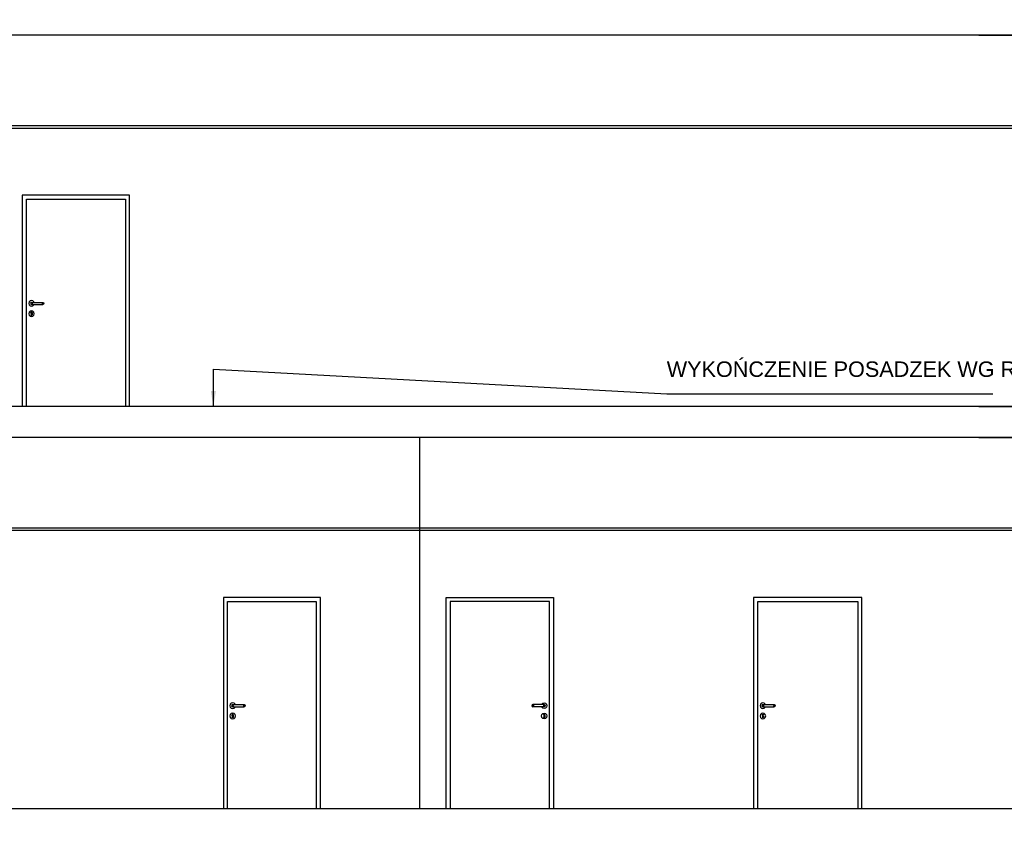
# Model space of a CAD drawing. Header units: millimetres. Extents: x -175445 to -20415, y -559200 to 231527.
# Tile 35 of 256: x -109384 to -99839, y -306171 to -298371. Entities that reach past the tile are written whole.
import ezdxf

# ---------------------------------------------------------------- set-up
doc = ezdxf.new("R2010")
doc.units = ezdxf.units.MM
doc.header["$MEASUREMENT"] = 0
for name, color, linetype in [('Etykieta', 7, 'Continuous'), ('Linia', 7, 'Continuous'), ('Polilinia', 7, 'Continuous'), ('Tekst', 7, 'Continuous'), ('Wymiary', 63, 'Continuous')]:
    doc.layers.add(name, color=color, linetype=linetype)
doc.styles.add('Arial', font='txt')
doc.dimstyles.new('GENERATED_STYLE__1', dxfattribs={"dimtxt": 150, "dimasz": 152, "dimexe": 0.18, "dimexo": 0, "dimgap": 0.09, "dimtad": 1, "dimtih": 1, "dimtoh": 1, "dimlfac": 0.1, "dimzin": 0, "dimdsep": 46, "dimtxsty": 'Arial', "dimblk": 'ARROWHEAD_11', "dimblk1": 'ARROWHEAD_11', "dimblk2": 'ARROWHEAD_11', "dimcen": 0.09, "dimclrd": 114, "dimclre": 114, "dimclrt": 114, "dimazin": 0, "dimtfac": 1, "dimtdec": 4, "dimtmove": 0, "dimatfit": 3, "dimfxl": 1, "dimtolj": 1, "dimtzin": 0, "dimarcsym": 0})
doc.dimstyles.new('GENERATED_STYLE__2', dxfattribs={"dimtxt": 150, "dimasz": 152, "dimexe": 0.18, "dimexo": 0, "dimgap": 0.09, "dimtad": 1, "dimlfac": 0.1, "dimzin": 0, "dimdsep": 46, "dimtxsty": 'Arial', "dimblk": 'ARROWHEAD_11', "dimblk1": 'ARROWHEAD_11', "dimblk2": 'ARROWHEAD_11', "dimcen": 0.09, "dimclrd": 114, "dimclre": 114, "dimclrt": 114, "dimazin": 0, "dimtfac": 1, "dimtdec": 4, "dimtmove": 0, "dimatfit": 3, "dimfxl": 1, "dimtolj": 1, "dimtzin": 0, "dimarcsym": 0})

# ---------------------------------------------------------------- blocks, each defined once
blk = doc.blocks.new('ARROWHEAD_11')
at = {"color": 0, "linetype": 'Continuous', "lineweight": 0}
blk.add_line((0, 0), (-1, 0), dxfattribs=at)
at = {"color": 0, "linetype": 'Continuous', "lineweight": 0, "const_width": 0.25, "flags": 128}
blk.add_lwpolyline([(-0.125, 0, 1), (0.125, 0, 1)], format="xyb", close=True, dxfattribs=at)
blk = doc.blocks.new('*D4114')
at = {"layer": 'Defpoints', "color": 0}
for p in [(-122237.9, -306021.2), (-99569, -306021.2), (-99569, -306321.2)]:
    blk.add_point(p, dxfattribs=at)
at = {"layer": 'Wymiary', "color": 114, "lineweight": -2}
for p, q in [((-122237.9, -305869.2), (-122237.9, -305717.2)), ((-99569, -306021.2), (-122238.1, -306021.2)), ((-122237.9, -306321.2), (-122237.9, -306021.2)), ((-99569, -306321.2), (-122238.1, -306321.2)), ((-122237.9, -306473.2), (-122314.6, -306625.2))]:
    blk.add_line(p, q, dxfattribs=at)
at = {"layer": 'Wymiary', "color": 114, "lineweight": -2, "xscale": 152, "yscale": 152, "zscale": 152}
for p, rotation in [((-122237.9, -306021.2), 270), ((-122237.9, -306321.2), 90)]:
    blk.add_blockref('ARROWHEAD_11', p, dxfattribs=dict(at, rotation=rotation))
at = {"layer": 'Wymiary', "color": 114, "lineweight": 13, "insert": (-122314.6, -306702), "char_height": 150, "attachment_point": 5, "rotation": 90, "style": 'Arial'}
blk.add_mtext('\\A1;30.00', dxfattribs=at)
blk = doc.blocks.new('*D4115')
at = {"layer": 'Defpoints', "color": 0}
for p in [(-122391.3, -302421.2), (-100085.8, -302421.2), (-99569, -306021.2)]:
    blk.add_point(p, dxfattribs=at)
at = {"layer": 'Wymiary', "color": 114, "lineweight": -2}
for p, q in [((-100085.8, -302421.2), (-122391.5, -302421.2)), ((-122391.3, -302573.2), (-122391.3, -304023.9)), ((-122391.3, -305869.2), (-122391.3, -304646.2)), ((-99569, -306021.2), (-122391.5, -306021.2))]:
    blk.add_line(p, q, dxfattribs=at)
at = {"layer": 'Wymiary', "color": 114, "lineweight": -2, "xscale": 152, "yscale": 152, "zscale": 152}
for p, rotation in [((-122391.3, -302421.2), 90), ((-122391.3, -306021.2), 270)]:
    blk.add_blockref('ARROWHEAD_11', p, dxfattribs=dict(at, rotation=rotation))
at = {"layer": 'Wymiary', "color": 114, "lineweight": 13, "insert": (-122391.3, -304335.1), "char_height": 150, "attachment_point": 5, "rotation": 90, "style": 'Arial'}
blk.add_mtext('\\A1;360.00', dxfattribs=at)
blk = doc.blocks.new('*D4116')
at = {"layer": 'Defpoints', "color": 0}
for p in [(-122237.9, -302121.2), (-100085.8, -302121.2), (-100085.8, -302421.2)]:
    blk.add_point(p, dxfattribs=at)
at = {"layer": 'Wymiary', "color": 114, "lineweight": -2}
for p, q in [((-122237.9, -301969.2), (-122237.9, -301817.2)), ((-100085.8, -302121.2), (-122238.1, -302121.2)), ((-122237.9, -302421.2), (-122237.9, -302121.2)), ((-100085.8, -302421.2), (-122238.1, -302421.2)), ((-122237.9, -302573.2), (-122314.6, -302725.2))]:
    blk.add_line(p, q, dxfattribs=at)
at = {"layer": 'Wymiary', "color": 114, "lineweight": -2, "xscale": 152, "yscale": 152, "zscale": 152}
for p, rotation in [((-122237.9, -302121.2), 270), ((-122237.9, -302421.2), 90)]:
    blk.add_blockref('ARROWHEAD_11', p, dxfattribs=dict(at, rotation=rotation))
at = {"layer": 'Wymiary', "color": 114, "lineweight": 13, "insert": (-122314.6, -302802), "char_height": 150, "attachment_point": 5, "rotation": 90, "style": 'Arial'}
blk.add_mtext('\\A1;30.00', dxfattribs=at)
blk = doc.blocks.new('*D4117')
at = {"layer": 'Defpoints', "color": 0}
for p in [(-122391.3, -298521.2), (-121748.9, -298521.2), (-100085.8, -302121.2)]:
    blk.add_point(p, dxfattribs=at)
at = {"layer": 'Wymiary', "color": 114, "lineweight": -2}
for p, q in [((-121748.9, -298521.2), (-122391.5, -298521.2)), ((-122391.3, -298673.2), (-122391.3, -300123.9)), ((-122391.3, -301969.2), (-122391.3, -300746.2)), ((-100085.8, -302121.2), (-122391.5, -302121.2))]:
    blk.add_line(p, q, dxfattribs=at)
at = {"layer": 'Wymiary', "color": 114, "lineweight": -2, "xscale": 152, "yscale": 152, "zscale": 152}
for p, rotation in [((-122391.3, -298521.2), 90), ((-122391.3, -302121.2), 270)]:
    blk.add_blockref('ARROWHEAD_11', p, dxfattribs=dict(at, rotation=rotation))
at = {"layer": 'Wymiary', "color": 114, "lineweight": 13, "insert": (-122391.3, -300435.1), "char_height": 150, "attachment_point": 5, "rotation": 90, "style": 'Arial'}
blk.add_mtext('\\A1;360.00', dxfattribs=at)
blk = doc.blocks.new('*D4127')
at = {"layer": 'Defpoints', "color": 0}
for p in [(-100085.8, -302421.2), (-69589.5, -302421.2), (-99569, -306021.2)]:
    blk.add_point(p, dxfattribs=at)
at = {"layer": 'Wymiary', "color": 114, "lineweight": -2}
for p, q in [((-100085.8, -302421.2), (-69589.4, -302421.2)), ((-69589.5, -302573.2), (-69589.5, -304023.9)), ((-69589.5, -305869.2), (-69589.5, -304646.2)), ((-99569, -306021.2), (-69589.4, -306021.2))]:
    blk.add_line(p, q, dxfattribs=at)
at = {"layer": 'Wymiary', "color": 114, "lineweight": -2, "xscale": 152, "yscale": 152, "zscale": 152}
for p, rotation in [((-69589.5, -302421.2), 90), ((-69589.5, -306021.2), 270)]:
    blk.add_blockref('ARROWHEAD_11', p, dxfattribs=dict(at, rotation=rotation))
at = {"layer": 'Wymiary', "color": 114, "lineweight": 13, "insert": (-69589.5, -304335.1), "char_height": 150, "attachment_point": 5, "rotation": 90, "style": 'Arial'}
blk.add_mtext('\\A1;360.00', dxfattribs=at)
blk = doc.blocks.new('*D4128')
at = {"layer": 'Defpoints', "color": 0}
for p in [(-100085.8, -302121.2), (-69436.1, -302121.2), (-100085.8, -302421.2)]:
    blk.add_point(p, dxfattribs=at)
at = {"layer": 'Wymiary', "color": 114, "lineweight": -2}
for p, q in [((-69436.1, -301969.2), (-69436.1, -301817.2)), ((-100085.8, -302121.2), (-69435.9, -302121.2)), ((-69436.1, -302421.2), (-69436.1, -302121.2)), ((-100085.8, -302421.2), (-69435.9, -302421.2)), ((-69436.1, -302573.2), (-69512.8, -302725.2))]:
    blk.add_line(p, q, dxfattribs=at)
at = {"layer": 'Wymiary', "color": 114, "lineweight": -2, "xscale": 152, "yscale": 152, "zscale": 152}
for p, rotation in [((-69436.1, -302121.2), 270), ((-69436.1, -302421.2), 90)]:
    blk.add_blockref('ARROWHEAD_11', p, dxfattribs=dict(at, rotation=rotation))
at = {"layer": 'Wymiary', "color": 114, "lineweight": 13, "insert": (-69512.8, -302802), "char_height": 150, "attachment_point": 5, "rotation": 90, "style": 'Arial'}
blk.add_mtext('\\A1;30.00', dxfattribs=at)
blk = doc.blocks.new('*D4129')
at = {"layer": 'Defpoints', "color": 0}
for p in [(-100085.8, -298521.2), (-69589.5, -298521.2), (-100085.8, -302121.2)]:
    blk.add_point(p, dxfattribs=at)
at = {"layer": 'Wymiary', "color": 114, "lineweight": -2}
for p, q in [((-100085.8, -298521.2), (-69589.4, -298521.2)), ((-69589.5, -298673.2), (-69589.5, -300123.9)), ((-69589.5, -301969.2), (-69589.5, -300746.2)), ((-100085.8, -302121.2), (-69589.4, -302121.2))]:
    blk.add_line(p, q, dxfattribs=at)
at = {"layer": 'Wymiary', "color": 114, "lineweight": -2, "xscale": 152, "yscale": 152, "zscale": 152}
for p, rotation in [((-69589.5, -298521.2), 90), ((-69589.5, -302121.2), 270)]:
    blk.add_blockref('ARROWHEAD_11', p, dxfattribs=dict(at, rotation=rotation))
at = {"layer": 'Wymiary', "color": 114, "lineweight": 13, "insert": (-69589.5, -300435.1), "char_height": 150, "attachment_point": 5, "rotation": 90, "style": 'Arial'}
blk.add_mtext('\\A1;360.00', dxfattribs=at)
blk = doc.blocks.new('*D4130')
at = {"layer": 'Defpoints', "color": 0}
for p in [(-100085.8, -298221.2), (-69436.1, -298221.2), (-100085.8, -298521.2)]:
    blk.add_point(p, dxfattribs=at)
at = {"layer": 'Wymiary', "color": 114, "lineweight": -2}
for p, q in [((-69436.1, -298069.2), (-69436.1, -297917.2)), ((-100085.8, -298221.2), (-69435.9, -298221.2)), ((-69436.1, -298521.2), (-69436.1, -298221.2)), ((-100085.8, -298521.2), (-69435.9, -298521.2)), ((-69436.1, -298673.2), (-69512.8, -298825.2))]:
    blk.add_line(p, q, dxfattribs=at)
at = {"layer": 'Wymiary', "color": 114, "lineweight": -2, "xscale": 152, "yscale": 152, "zscale": 152}
for p, rotation in [((-69436.1, -298221.2), 270), ((-69436.1, -298521.2), 90)]:
    blk.add_blockref('ARROWHEAD_11', p, dxfattribs=dict(at, rotation=rotation))
at = {"layer": 'Wymiary', "color": 114, "lineweight": 13, "insert": (-69512.8, -298902), "char_height": 150, "attachment_point": 5, "rotation": 90, "style": 'Arial'}
blk.add_mtext('\\A1;30.00', dxfattribs=at)
blk = doc.blocks.new('*D4143')
at = {"layer": 'Defpoints', "color": 0}
for p in [(-100085.8, -298221.2), (-82338.9, -298221.2), (-80990.4, -299421.2)]:
    blk.add_point(p, dxfattribs=at)
at = {"layer": 'Wymiary', "color": 114, "lineweight": -2}
for p, q in [((-100085.8, -298221.2), (-82338.7, -298221.2)), ((-82338.9, -298373.2), (-82338.9, -298517.1)), ((-82338.9, -299269.2), (-82338.9, -299125.4)), ((-80990.4, -299421.2), (-82339.1, -299421.2))]:
    blk.add_line(p, q, dxfattribs=at)
at = {"layer": 'Wymiary', "color": 114, "lineweight": -2, "xscale": 152, "yscale": 152, "zscale": 152}
for p, rotation in [((-82338.9, -298221.2), 90), ((-82338.9, -299421.2), 270)]:
    blk.add_blockref('ARROWHEAD_11', p, dxfattribs=dict(at, rotation=rotation))
at = {"layer": 'Wymiary', "color": 114, "lineweight": 13, "insert": (-82338.9, -298821.2), "char_height": 150, "attachment_point": 5, "rotation": 90, "style": 'Arial'}
blk.add_mtext('\\A1;120.00', dxfattribs=at)
blk = doc.blocks.new('*D4158')
at = {"layer": 'Defpoints', "color": 0}
for p in [(-138696.3, -302421.2), (-100085.8, -302421.2), (-139379.2, -306021.2)]:
    blk.add_point(p, dxfattribs=at)
at = {"layer": 'Wymiary', "color": 114, "lineweight": -2}
for p, q in [((-100085.8, -302421.2), (-138696.4, -302421.2)), ((-138696.3, -302573.2), (-138696.3, -304023.9)), ((-138696.3, -305869.2), (-138696.3, -304646.2)), ((-139379.2, -306021.2), (-138696.1, -306021.2))]:
    blk.add_line(p, q, dxfattribs=at)
at = {"layer": 'Wymiary', "color": 114, "lineweight": -2, "xscale": 152, "yscale": 152, "zscale": 152}
for p, rotation in [((-138696.3, -302421.2), 90), ((-138696.3, -306021.2), 270)]:
    blk.add_blockref('ARROWHEAD_11', p, dxfattribs=dict(at, rotation=rotation))
at = {"layer": 'Wymiary', "color": 114, "lineweight": 13, "insert": (-138696.3, -304335.1), "char_height": 150, "attachment_point": 5, "rotation": 90, "style": 'Arial'}
blk.add_mtext('\\A1;360.00', dxfattribs=at)
blk = doc.blocks.new('*D4159')
at = {"layer": 'Defpoints', "color": 0}
for p in [(-138542.8, -302121.2), (-100085.8, -302121.2), (-100085.8, -302421.2)]:
    blk.add_point(p, dxfattribs=at)
at = {"layer": 'Wymiary', "color": 114, "lineweight": -2}
for p, q in [((-138542.8, -301969.2), (-138542.8, -301817.2)), ((-100085.8, -302121.2), (-138543, -302121.2)), ((-138542.8, -302421.2), (-138542.8, -302121.2)), ((-100085.8, -302421.2), (-138543, -302421.2)), ((-138542.8, -302573.2), (-138619.5, -302725.2))]:
    blk.add_line(p, q, dxfattribs=at)
at = {"layer": 'Wymiary', "color": 114, "lineweight": -2, "xscale": 152, "yscale": 152, "zscale": 152}
for p, rotation in [((-138542.8, -302121.2), 270), ((-138542.8, -302421.2), 90)]:
    blk.add_blockref('ARROWHEAD_11', p, dxfattribs=dict(at, rotation=rotation))
at = {"layer": 'Wymiary', "color": 114, "lineweight": 13, "insert": (-138619.5, -302802), "char_height": 150, "attachment_point": 5, "rotation": 90, "style": 'Arial'}
blk.add_mtext('\\A1;30.00', dxfattribs=at)
blk = doc.blocks.new('*D4160')
at = {"layer": 'Defpoints', "color": 0}
for p in [(-139328.9, -299121.2), (-138696.3, -299121.2), (-100085.8, -302121.2)]:
    blk.add_point(p, dxfattribs=at)
at = {"layer": 'Wymiary', "color": 114, "lineweight": -2}
for p, q in [((-139328.9, -299121.2), (-138696.1, -299121.2)), ((-138696.3, -299273.2), (-138696.3, -300310.1)), ((-138696.3, -301969.2), (-138696.3, -300932.4)), ((-100085.8, -302121.2), (-138696.4, -302121.2))]:
    blk.add_line(p, q, dxfattribs=at)
at = {"layer": 'Wymiary', "color": 114, "lineweight": -2, "xscale": 152, "yscale": 152, "zscale": 152}
for p, rotation in [((-138696.3, -299121.2), 90), ((-138696.3, -302121.2), 270)]:
    blk.add_blockref('ARROWHEAD_11', p, dxfattribs=dict(at, rotation=rotation))
at = {"layer": 'Wymiary', "color": 114, "lineweight": 13, "insert": (-138696.3, -300621.2), "char_height": 150, "attachment_point": 5, "rotation": 90, "style": 'Arial'}
blk.add_mtext('\\A1;300.00', dxfattribs=at)

msp = doc.modelspace()

# ---------------------------------------------------------------- linework, layer by layer
at = {"layer": 'Linia'}
for p, q in [((-84168.877, -298521.225), (-125198.877, -298521.225)), ((-109358.877, -300071.225), (-109358.877, -302121.225)), ((-108318.877, -300071.225), (-109358.877, -300071.225)), ((-108318.877, -302121.225), (-108318.877, -300071.225)), ((-109318.877, -302121.225), (-109318.877, -300111.225)), ((-109318.877, -300111.225), (-108358.877, -300111.225)), ((-108358.877, -300111.225), (-108358.877, -302121.225)), ((-109292.26, -301107.725), (-109295.877, -301121.225)), ((-109295.877, -301121.225), (-109292.26, -301134.725)), ((-109282.377, -301097.843), (-109292.26, -301107.725)), ((-109292.26, -301134.725), (-109282.377, -301144.608)), ((-109268.877, -301094.225), (-109282.377, -301097.843)), ((-109275.948, -301114.154), (-109278.877, -301121.225)), ((-109278.877, -301121.225), (-109275.948, -301128.297)), ((-109274.396, -301114.154), (-109277.155, -301121.225)), ((-109277.155, -301121.225), (-109274.396, -301128.297)), ((-109268.877, -301111.225), (-109275.948, -301114.154)), ((-109275.948, -301128.297), (-109268.877, -301131.225)), ((-109269.581, -301114.154), (-109271.693, -301121.225)), ((-109271.693, -301121.225), (-109269.581, -301128.297)), ((-109255.377, -301097.843), (-109268.877, -301094.225)), ((-109268.877, -301111.225), (-109267.735, -301111.225)), ((-109268.877, -301131.225), (-109267.735, -301131.225)), ((-109267.735, -301111.225), (-109264.483, -301111.225)), ((-109267.735, -301131.225), (-109264.483, -301131.225)), ((-109264.483, -301111.225), (-109259.617, -301111.225)), ((-109264.483, -301131.225), (-109259.617, -301131.225)), ((-109262.376, -301114.154), (-109263.519, -301121.225)), ((-109263.519, -301121.225), (-109262.376, -301128.297)), ((-109259.617, -301111.225), (-109253.877, -301111.225)), ((-109259.617, -301131.225), (-109253.877, -301131.225)), ((-109245.494, -301107.725), (-109255.377, -301097.843)), ((-109255.377, -301144.608), (-109245.494, -301134.725)), ((-109253.877, -301111.225), (-109173.877, -301111.225)), ((-109253.877, -301131.225), (-109173.877, -301131.225)), ((-109244.556, -301111.225), (-109245.494, -301107.725)), ((-109245.494, -301134.725), (-109244.556, -301131.225)), ((-109173.877, -301111.225), (-109168.137, -301111.225)), ((-109173.877, -301131.225), (-109168.137, -301131.225)), ((-109168.137, -301111.225), (-109163.27, -301111.225)), ((-109168.137, -301131.225), (-109163.27, -301131.225)), ((-109165.378, -301114.154), (-109164.235, -301121.225)), ((-109164.235, -301121.225), (-109165.378, -301128.297)), ((-109163.27, -301111.225), (-109160.019, -301111.225)), ((-109163.27, -301131.225), (-109160.019, -301131.225)), ((-109160.019, -301111.225), (-109158.877, -301111.225)), ((-109160.019, -301131.225), (-109158.877, -301131.225)), ((-109158.877, -301111.225), (-109151.806, -301114.154)), ((-109151.806, -301128.297), (-109158.877, -301131.225)), ((-109158.172, -301114.154), (-109156.061, -301121.225)), ((-109156.061, -301121.225), (-109158.172, -301128.297)), ((-109153.358, -301114.154), (-109150.599, -301121.225)), ((-109150.599, -301121.225), (-109153.358, -301128.297)), ((-109151.806, -301114.154), (-109148.877, -301121.225)), ((-109148.877, -301121.225), (-109151.806, -301128.297)), ((-109292.26, -301207.725), (-109295.877, -301221.225)), ((-109295.877, -301221.225), (-109292.26, -301234.725)), ((-109282.377, -301197.843), (-109292.26, -301207.725)), ((-109292.26, -301234.725), (-109282.377, -301244.608)), ((-109282.377, -301144.608), (-109268.877, -301148.225)), ((-109268.877, -301194.225), (-109282.377, -301197.843)), ((-109276.345, -301211.533), (-109275.597, -301209.586)), ((-109276.345, -301211.533), (-109273.877, -301216.825)), ((-109274.252, -301206.082), (-109275.597, -301209.586)), ((-109268.877, -301203.8), (-109274.252, -301206.082)), ((-109273.877, -301218.339), (-109273.877, -301216.825)), ((-109273.877, -301218.339), (-109273.877, -301221.225)), ((-109273.877, -301221.225), (-109273.877, -301224.112)), ((-109273.877, -301224.112), (-109273.877, -301229.886)), ((-109273.877, -301229.886), (-109273.877, -301233.725)), ((-109272.412, -301237.261), (-109273.877, -301233.725)), ((-109268.877, -301238.725), (-109272.412, -301237.261)), ((-109268.877, -301148.225), (-109255.377, -301144.608)), ((-109255.377, -301197.843), (-109268.877, -301194.225)), ((-109263.502, -301206.082), (-109268.877, -301203.8)), ((-109265.341, -301237.261), (-109268.877, -301238.725)), ((-109263.877, -301233.725), (-109265.341, -301237.261)), ((-109263.877, -301216.825), (-109261.409, -301211.533)), ((-109263.877, -301216.825), (-109263.877, -301218.339)), ((-109263.877, -301218.339), (-109263.877, -301221.225)), ((-109263.877, -301221.225), (-109263.877, -301224.112)), ((-109263.877, -301224.112), (-109263.877, -301229.886)), ((-109263.877, -301229.886), (-109263.877, -301233.725)), ((-109263.502, -301206.082), (-109262.157, -301209.586)), ((-109261.409, -301211.533), (-109262.157, -301209.586)), ((-109245.494, -301207.725), (-109255.377, -301197.843)), ((-109255.377, -301244.608), (-109245.494, -301234.725)), ((-109241.877, -301221.225), (-109245.494, -301207.725)), ((-109245.494, -301234.725), (-109241.877, -301221.225)), ((-109282.377, -301244.608), (-109268.877, -301248.225)), ((-109268.877, -301248.225), (-109255.377, -301244.608)), ((-84168.877, -302121.225), (-125258.877, -302121.225)), ((-82098.877, -302421.225), (-132448.877, -302421.225)), ((-105508.877, -302421.225), (-105508.877, -306021.225)), ((-107408.877, -303971.225), (-107408.877, -304011.225)), ((-106468.877, -303971.225), (-107408.877, -303971.225)), ((-106468.877, -304011.225), (-106468.877, -303971.225)), ((-105248.877, -303971.225), (-104208.877, -303971.225)), ((-105248.877, -306021.225), (-105248.877, -303971.225)), ((-104208.877, -303971.225), (-104208.877, -306021.225)), ((-101218.877, -303971.225), (-102268.877, -303971.225)), ((-102268.877, -303971.225), (-102268.877, -306021.225)), ((-101218.877, -306021.225), (-101218.877, -303971.225)), ((-107408.877, -304011.225), (-107408.877, -306021.225)), ((-107368.877, -306021.225), (-107368.877, -304011.225)), ((-107368.877, -304011.225), (-106508.877, -304011.225)), ((-106508.877, -304011.225), (-106508.877, -306021.225)), ((-106468.877, -306021.225), (-106468.877, -304011.225)), ((-104248.877, -304011.225), (-105208.877, -304011.225)), ((-105208.877, -304011.225), (-105208.877, -306021.225)), ((-104248.877, -306021.225), (-104248.877, -304011.225)), ((-102228.877, -306021.225), (-102228.877, -304011.225)), ((-102228.877, -304011.225), (-101258.877, -304011.225)), ((-101258.877, -304011.225), (-101258.877, -306021.225)), ((-107342.26, -305007.725), (-107345.877, -305021.225)), ((-107345.877, -305021.225), (-107342.26, -305034.725)), ((-107332.377, -304997.843), (-107342.26, -305007.725)), ((-107342.26, -305034.725), (-107332.377, -305044.608)), ((-107318.877, -304994.225), (-107332.377, -304997.843)), ((-107332.377, -305044.608), (-107318.877, -305048.225)), ((-107325.948, -305014.154), (-107328.877, -305021.225)), ((-107328.877, -305021.225), (-107325.948, -305028.297)), ((-107324.396, -305014.154), (-107327.155, -305021.225)), ((-107327.155, -305021.225), (-107324.396, -305028.297)), ((-107318.877, -305011.225), (-107325.948, -305014.154)), ((-107325.948, -305028.297), (-107318.877, -305031.225)), ((-107319.581, -305014.154), (-107321.693, -305021.225)), ((-107321.693, -305021.225), (-107319.581, -305028.297)), ((-107305.377, -304997.843), (-107318.877, -304994.225)), ((-107318.877, -305011.225), (-107317.735, -305011.225)), ((-107318.877, -305031.225), (-107317.735, -305031.225)), ((-107318.877, -305048.225), (-107305.377, -305044.608)), ((-107317.735, -305011.225), (-107314.483, -305011.225)), ((-107317.735, -305031.225), (-107314.483, -305031.225)), ((-107314.483, -305011.225), (-107309.617, -305011.225)), ((-107314.483, -305031.225), (-107309.617, -305031.225)), ((-107312.376, -305014.154), (-107313.519, -305021.225)), ((-107313.519, -305021.225), (-107312.376, -305028.297)), ((-107309.617, -305011.225), (-107303.877, -305011.225)), ((-107309.617, -305031.225), (-107303.877, -305031.225)), ((-107295.494, -305007.725), (-107305.377, -304997.843)), ((-107305.377, -305044.608), (-107295.494, -305034.725)), ((-107303.877, -305011.225), (-107223.877, -305011.225)), ((-107303.877, -305031.225), (-107223.877, -305031.225)), ((-107294.556, -305011.225), (-107295.494, -305007.725)), ((-107295.494, -305034.725), (-107294.556, -305031.225)), ((-107223.877, -305011.225), (-107218.137, -305011.225)), ((-107223.877, -305031.225), (-107218.137, -305031.225)), ((-107218.137, -305011.225), (-107213.27, -305011.225)), ((-107218.137, -305031.225), (-107213.27, -305031.225)), ((-107215.378, -305014.154), (-107214.235, -305021.225)), ((-107214.235, -305021.225), (-107215.378, -305028.297)), ((-107213.27, -305011.225), (-107210.019, -305011.225)), ((-107213.27, -305031.225), (-107210.019, -305031.225)), ((-107210.019, -305011.225), (-107208.877, -305011.225)), ((-107210.019, -305031.225), (-107208.877, -305031.225)), ((-107208.877, -305011.225), (-107201.806, -305014.154)), ((-107201.806, -305028.297), (-107208.877, -305031.225)), ((-107208.172, -305014.154), (-107206.061, -305021.225)), ((-107206.061, -305021.225), (-107208.172, -305028.297)), ((-107203.358, -305014.154), (-107200.599, -305021.225)), ((-107200.599, -305021.225), (-107203.358, -305028.297)), ((-107201.806, -305014.154), (-107198.877, -305021.225)), ((-107198.877, -305021.225), (-107201.806, -305028.297)), ((-104415.948, -305014.154), (-104418.877, -305021.225)), ((-104418.877, -305021.225), (-104415.948, -305028.297)), ((-104414.396, -305014.154), (-104417.155, -305021.225)), ((-104417.155, -305021.225), (-104414.396, -305028.297)), ((-104408.877, -305011.225), (-104415.948, -305014.154)), ((-104415.948, -305028.297), (-104408.877, -305031.225)), ((-104409.581, -305014.154), (-104411.693, -305021.225)), ((-104411.693, -305021.225), (-104409.581, -305028.297)), ((-104407.735, -305011.225), (-104408.877, -305011.225)), ((-104407.735, -305031.225), (-104408.877, -305031.225)), ((-104404.483, -305011.225), (-104407.735, -305011.225)), ((-104404.483, -305031.225), (-104407.735, -305031.225)), ((-104399.617, -305011.225), (-104404.483, -305011.225)), ((-104399.617, -305031.225), (-104404.483, -305031.225)), ((-104402.376, -305014.154), (-104403.519, -305021.225)), ((-104403.519, -305021.225), (-104402.376, -305028.297)), ((-104393.877, -305011.225), (-104399.617, -305011.225)), ((-104393.877, -305031.225), (-104399.617, -305031.225)), ((-104313.877, -305011.225), (-104393.877, -305011.225)), ((-104313.877, -305031.225), (-104393.877, -305031.225)), ((-104323.197, -305011.225), (-104322.26, -305007.725)), ((-104322.26, -305034.725), (-104323.197, -305031.225)), ((-104322.26, -305007.725), (-104312.377, -304997.843)), ((-104312.377, -305044.608), (-104322.26, -305034.725)), ((-104308.137, -305011.225), (-104313.877, -305011.225)), ((-104308.137, -305031.225), (-104313.877, -305031.225)), ((-104312.377, -304997.843), (-104298.877, -304994.225)), ((-104298.877, -305048.225), (-104312.377, -305044.608)), ((-104303.27, -305011.225), (-104308.137, -305011.225)), ((-104303.27, -305031.225), (-104308.137, -305031.225)), ((-104305.378, -305014.154), (-104304.235, -305021.225)), ((-104304.235, -305021.225), (-104305.378, -305028.297)), ((-104300.019, -305011.225), (-104303.27, -305011.225)), ((-104300.019, -305031.225), (-104303.27, -305031.225)), ((-104298.877, -305011.225), (-104300.019, -305011.225)), ((-104298.877, -305031.225), (-104300.019, -305031.225)), ((-104298.877, -304994.225), (-104285.377, -304997.843)), ((-104298.877, -305011.225), (-104291.806, -305014.154)), ((-104291.806, -305028.297), (-104298.877, -305031.225)), ((-104285.377, -305044.608), (-104298.877, -305048.225)), ((-104298.172, -305014.154), (-104296.061, -305021.225)), ((-104296.061, -305021.225), (-104298.172, -305028.297)), ((-104293.358, -305014.154), (-104290.599, -305021.225)), ((-104290.599, -305021.225), (-104293.358, -305028.297)), ((-104291.806, -305014.154), (-104288.877, -305021.225)), ((-104288.877, -305021.225), (-104291.806, -305028.297)), ((-104285.377, -304997.843), (-104275.494, -305007.725)), ((-104275.494, -305034.725), (-104285.377, -305044.608)), ((-104275.494, -305007.725), (-104271.877, -305021.225)), ((-104271.877, -305021.225), (-104275.494, -305034.725)), ((-102202.26, -305007.725), (-102205.877, -305021.225)), ((-102205.877, -305021.225), (-102202.26, -305034.725)), ((-102192.377, -304997.843), (-102202.26, -305007.725)), ((-102202.26, -305034.725), (-102192.377, -305044.608)), ((-102178.877, -304994.225), (-102192.377, -304997.843)), ((-102192.377, -305044.608), (-102178.877, -305048.225)), ((-102185.948, -305014.154), (-102188.877, -305021.225)), ((-102188.877, -305021.225), (-102185.948, -305028.297)), ((-102184.396, -305014.154), (-102187.155, -305021.225)), ((-102187.155, -305021.225), (-102184.396, -305028.297)), ((-102178.877, -305011.225), (-102185.948, -305014.154)), ((-102185.948, -305028.297), (-102178.877, -305031.225)), ((-102179.581, -305014.154), (-102181.693, -305021.225)), ((-102181.693, -305021.225), (-102179.581, -305028.297)), ((-102165.377, -304997.843), (-102178.877, -304994.225)), ((-102178.877, -305011.225), (-102177.735, -305011.225)), ((-102178.877, -305031.225), (-102177.735, -305031.225)), ((-102178.877, -305048.225), (-102165.377, -305044.608)), ((-102177.735, -305011.225), (-102174.483, -305011.225)), ((-102177.735, -305031.225), (-102174.483, -305031.225)), ((-102174.483, -305011.225), (-102169.617, -305011.225)), ((-102174.483, -305031.225), (-102169.617, -305031.225)), ((-102172.376, -305014.154), (-102173.519, -305021.225)), ((-102173.519, -305021.225), (-102172.376, -305028.297)), ((-102169.617, -305011.225), (-102163.877, -305011.225)), ((-102169.617, -305031.225), (-102163.877, -305031.225)), ((-102155.494, -305007.725), (-102165.377, -304997.843)), ((-102165.377, -305044.608), (-102155.494, -305034.725)), ((-102163.877, -305011.225), (-102083.877, -305011.225)), ((-102163.877, -305031.225), (-102083.877, -305031.225)), ((-102154.556, -305011.225), (-102155.494, -305007.725)), ((-102155.494, -305034.725), (-102154.556, -305031.225)), ((-102083.877, -305011.225), (-102078.137, -305011.225)), ((-102083.877, -305031.225), (-102078.137, -305031.225)), ((-102078.137, -305011.225), (-102073.27, -305011.225)), ((-102078.137, -305031.225), (-102073.27, -305031.225)), ((-102075.378, -305014.154), (-102074.235, -305021.225)), ((-102074.235, -305021.225), (-102075.378, -305028.297)), ((-102073.27, -305011.225), (-102070.019, -305011.225)), ((-102073.27, -305031.225), (-102070.019, -305031.225)), ((-102070.019, -305011.225), (-102068.877, -305011.225)), ((-102070.019, -305031.225), (-102068.877, -305031.225)), ((-102068.877, -305011.225), (-102061.806, -305014.154)), ((-102061.806, -305028.297), (-102068.877, -305031.225)), ((-102068.172, -305014.154), (-102066.061, -305021.225)), ((-102066.061, -305021.225), (-102068.172, -305028.297)), ((-102063.358, -305014.154), (-102060.599, -305021.225)), ((-102060.599, -305021.225), (-102063.358, -305028.297)), ((-102061.806, -305014.154), (-102058.877, -305021.225)), ((-102058.877, -305021.225), (-102061.806, -305028.297)), ((-107342.26, -305107.725), (-107345.877, -305121.225)), ((-107345.877, -305121.225), (-107342.26, -305134.725)), ((-107332.377, -305097.843), (-107342.26, -305107.725)), ((-107342.26, -305134.725), (-107332.377, -305144.608)), ((-107318.877, -305094.225), (-107332.377, -305097.843)), ((-107332.377, -305144.608), (-107318.877, -305148.225)), ((-107326.345, -305111.533), (-107325.597, -305109.586)), ((-107326.345, -305111.533), (-107323.877, -305116.825)), ((-107324.252, -305106.082), (-107325.597, -305109.586)), ((-107318.877, -305103.8), (-107324.252, -305106.082)), ((-107323.877, -305118.339), (-107323.877, -305116.825)), ((-107323.877, -305118.339), (-107323.877, -305121.225)), ((-107323.877, -305121.225), (-107323.877, -305124.112)), ((-107323.877, -305124.112), (-107323.877, -305129.886)), ((-107323.877, -305129.886), (-107323.877, -305133.725)), ((-107322.412, -305137.261), (-107323.877, -305133.725)), ((-107318.877, -305138.725), (-107322.412, -305137.261)), ((-107305.377, -305097.843), (-107318.877, -305094.225)), ((-107313.502, -305106.082), (-107318.877, -305103.8)), ((-107315.341, -305137.261), (-107318.877, -305138.725)), ((-107318.877, -305148.225), (-107305.377, -305144.608)), ((-107313.877, -305133.725), (-107315.341, -305137.261)), ((-107313.877, -305116.825), (-107311.409, -305111.533)), ((-107313.877, -305116.825), (-107313.877, -305118.339)), ((-107313.877, -305118.339), (-107313.877, -305121.225)), ((-107313.877, -305121.225), (-107313.877, -305124.112)), ((-107313.877, -305124.112), (-107313.877, -305129.886)), ((-107313.877, -305129.886), (-107313.877, -305133.725)), ((-107313.502, -305106.082), (-107312.157, -305109.586)), ((-107311.409, -305111.533), (-107312.157, -305109.586)), ((-107295.494, -305107.725), (-107305.377, -305097.843)), ((-107305.377, -305144.608), (-107295.494, -305134.725)), ((-107291.877, -305121.225), (-107295.494, -305107.725)), ((-107295.494, -305134.725), (-107291.877, -305121.225)), ((-104325.877, -305121.225), (-104322.26, -305107.725)), ((-104322.26, -305134.725), (-104325.877, -305121.225)), ((-104322.26, -305107.725), (-104312.377, -305097.843)), ((-104312.377, -305144.608), (-104322.26, -305134.725)), ((-104312.377, -305097.843), (-104298.877, -305094.225)), ((-104298.877, -305148.225), (-104312.377, -305144.608)), ((-104305.597, -305109.586), (-104306.345, -305111.533)), ((-104304.252, -305106.082), (-104305.597, -305109.586)), ((-104298.877, -305103.8), (-104304.252, -305106.082)), ((-104303.877, -305118.339), (-104303.877, -305116.825)), ((-104303.877, -305118.339), (-104303.877, -305121.225)), ((-104303.877, -305121.225), (-104303.877, -305124.112)), ((-104303.877, -305124.112), (-104303.877, -305129.886)), ((-104303.877, -305129.886), (-104303.877, -305133.725)), ((-104302.412, -305137.261), (-104303.877, -305133.725)), ((-104298.877, -305138.725), (-104302.412, -305137.261)), ((-104298.877, -305094.225), (-104285.377, -305097.843)), ((-104293.502, -305106.082), (-104298.877, -305103.8)), ((-104295.341, -305137.261), (-104298.877, -305138.725)), ((-104285.377, -305144.608), (-104298.877, -305148.225)), ((-104293.877, -305133.725), (-104295.341, -305137.261)), ((-104293.877, -305116.825), (-104291.409, -305111.533)), ((-104293.877, -305116.825), (-104293.877, -305118.339)), ((-104293.877, -305118.339), (-104293.877, -305121.225)), ((-104293.877, -305121.225), (-104293.877, -305124.112)), ((-104293.877, -305124.112), (-104293.877, -305129.886)), ((-104293.877, -305129.886), (-104293.877, -305133.725)), ((-104292.157, -305109.586), (-104293.502, -305106.082)), ((-104291.409, -305111.533), (-104292.157, -305109.586)), ((-104285.377, -305097.843), (-104275.494, -305107.725)), ((-104275.494, -305134.725), (-104285.377, -305144.608)), ((-104275.494, -305107.725), (-104271.877, -305121.225)), ((-104271.877, -305121.225), (-104275.494, -305134.725)), ((-102202.26, -305107.725), (-102205.877, -305121.225)), ((-102205.877, -305121.225), (-102202.26, -305134.725)), ((-102192.377, -305097.843), (-102202.26, -305107.725)), ((-102202.26, -305134.725), (-102192.377, -305144.608)), ((-102178.877, -305094.225), (-102192.377, -305097.843)), ((-102192.377, -305144.608), (-102178.877, -305148.225)), ((-102186.345, -305111.533), (-102185.597, -305109.586)), ((-102183.877, -305116.825), (-102186.345, -305111.533)), ((-102185.597, -305109.586), (-102184.252, -305106.082)), ((-102184.252, -305106.082), (-102178.877, -305103.8)), ((-102183.877, -305116.825), (-102183.877, -305118.339)), ((-102183.877, -305118.339), (-102183.877, -305121.225)), ((-102183.877, -305121.225), (-102183.877, -305124.112)), ((-102183.877, -305124.112), (-102183.877, -305129.886)), ((-102183.877, -305129.886), (-102183.877, -305133.725)), ((-102183.877, -305133.725), (-102182.412, -305137.261)), ((-102182.412, -305137.261), (-102178.877, -305138.725)), ((-102165.377, -305097.843), (-102178.877, -305094.225)), ((-102178.877, -305103.8), (-102173.502, -305106.082)), ((-102178.877, -305138.725), (-102175.341, -305137.261)), ((-102178.877, -305148.225), (-102165.377, -305144.608)), ((-102175.341, -305137.261), (-102173.877, -305133.725)), ((-102173.877, -305118.339), (-102173.877, -305116.825)), ((-102173.877, -305118.339), (-102173.877, -305121.225)), ((-102173.877, -305121.225), (-102173.877, -305124.112)), ((-102173.877, -305124.112), (-102173.877, -305129.886)), ((-102173.877, -305129.886), (-102173.877, -305133.725)), ((-102173.502, -305106.082), (-102172.157, -305109.586)), ((-102172.157, -305109.586), (-102171.409, -305111.533)), ((-102155.494, -305107.725), (-102165.377, -305097.843)), ((-102165.377, -305144.608), (-102155.494, -305134.725)), ((-102151.877, -305121.225), (-102155.494, -305107.725)), ((-102155.494, -305134.725), (-102151.877, -305121.225)), ((-82098.877, -306021.225), (-132448.877, -306021.225))]:
    msp.add_line(p, q, dxfattribs=at)
at = {"layer": 'Polilinia', "flags": 128}
msp.add_lwpolyline([(-67188.917, -299401.225), (-128678.877, -299401.225), (-128678.877, -299421.225), (-67188.917, -299421.225)], close=True, dxfattribs=at)
msp.add_lwpolyline([(-82098.877, -303301.225), (-117608.877, -303301.225), (-117608.877, -303321.225), (-82098.877, -303321.225)], dxfattribs=at)

# ---------------------------------------------------------------- texts
at = {"layer": 'Tekst', "insert": (-103111.129, -301760.079), "char_height": 150, "width": 4085.49105, "attachment_point": 4, "style": 'Arial'}
msp.add_mtext('\\A1;{\\fArial|b0|i0|c238|p38;WYKOŃCZENIE POSADZEK WG RZUTÓW}', dxfattribs=at)

# ---------------------------------------------------------------- dimensions: what is measured, and where the dimension line sits
at = {"layer": 'Wymiary', "color": 114, "lineweight": 13}
for base, p1, p2, picture, middle in [((-69436.092, -298221.226), (-100085.752, -298521.225), (-100085.752, -298221.226), '*D4130', (-69512.82, -298901.953)), ((-82338.902, -298221.226), (-80990.444, -299421.225), (-100085.752, -298221.226), '*D4143', (-82338.902, -298821.225)), ((-122391.34, -298521.225), (-100085.752, -302121.225), (-121748.877, -298521.225), '*D4117', (-122391.34, -300435.054)), ((-69589.547, -298521.225), (-100085.752, -302121.225), (-100085.752, -298521.225), '*D4129', (-69589.547, -300435.054)), ((-138696.267, -299121.225), (-100085.752, -302121.225), (-139328.877, -299121.225), '*D4160', (-138696.267, -300621.225)), ((-138542.813, -302121.225), (-100085.752, -302421.226), (-100085.752, -302121.225), '*D4159', (-138619.54, -302801.953)), ((-122237.886, -302121.225), (-100085.752, -302421.226), (-100085.752, -302121.225), '*D4116', (-122314.613, -302801.953)), ((-69436.092, -302121.225), (-100085.752, -302421.226), (-100085.752, -302121.225), '*D4128', (-69512.82, -302801.953)), ((-138696.267, -302421.226), (-139379.173, -306021.225), (-100085.752, -302421.226), '*D4158', (-138696.267, -304335.055)), ((-122391.34, -302421.226), (-99569.021, -306021.225), (-100085.752, -302421.226), '*D4115', (-122391.34, -304335.055)), ((-69589.547, -302421.226), (-99569.021, -306021.225), (-100085.752, -302421.226), '*D4127', (-69589.547, -304335.055)), ((-122237.886, -306021.225), (-99569.021, -306321.226), (-99569.021, -306021.225), '*D4114', (-122314.613, -306701.953))]:
    dim = msp.add_linear_dim(base=base, p1=p1, p2=p2, angle=90, dimstyle='GENERATED_STYLE__1', dxfattribs=at)
    dim.commit()
    dim.dimension.update_dxf_attribs({"geometry": picture, "text_midpoint": middle, "dimtype": 160, "text_rotation": 90})

# ---------------------------------------------------------------- leaders
at = {"layer": 'Etykieta', "annotation_type": 0, "has_hookline": 1, "hookline_direction": 0, "text_width": 3162.79}
msp.add_leader([(-107506.003, -302121.225), (-107506.003, -301760.079), (-103111.219, -301999.307)], dimstyle='GENERATED_STYLE__2', dxfattribs=at)

doc.saveas('drawing.dxf')
